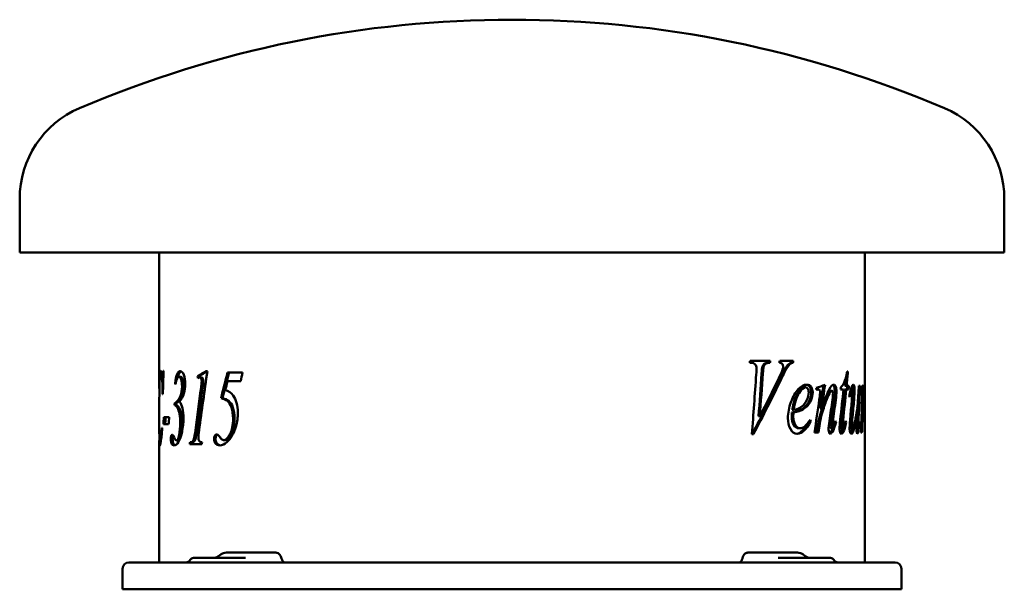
# Model space of a CAD drawing. Header units: millimetres. Extents: x 145 to 695, y 138 to 456.
import ezdxf

# ---------------------------------------------------------------- set-up
doc = ezdxf.new("R2010")
doc.units = ezdxf.units.MM
doc.header["$LTSCALE"] = 2
doc.layers.add('Widoczne (ISO)', color=7, linetype='Continuous', lineweight=50)

msp = doc.modelspace()

# ---------------------------------------------------------------- linework, layer by layer
at = {"layer": 'Widoczne (ISO)'}
for p, q in [((145, 326.1), (145, 356.1)), ((695, 326.1), (695, 356.1)), ((695, 326.1), (145, 326.1)), ((223, 252.19), (223, 326.1)), ((617, 152.9), (617, 326.1)), ((552.83, 264.42), (553.62, 264.42)), ((564.27, 265.5), (553.04, 265.5)), ((563.31, 264.42), (564.05, 264.42)), ((577.14, 265.5), (569.62, 265.5)), ((576.17, 264.42), (576.96, 264.42)), ((225.39, 259.89), (225.22, 259.89)), ((249.84, 259.79), (249.13, 259.79)), ((269.41, 258.98), (261.14, 258.98)), ((559.83, 262.16), (560.54, 262.16)), ((574.78, 263.86), (575.57, 263.86)), ((607.65, 259.55), (607.25, 259.55)), ((224.8, 257.9), (223.81, 257.9)), ((225.32, 257.9), (224.8, 257.9)), ((234.89, 256.62), (233.94, 256.62)), ((245.29, 257.02), (244.39, 257.02)), ((246.56, 256.3), (245.67, 256.3)), ((261.1, 254.11), (268.52, 254.11)), ((225.05, 250.15), (224.78, 250.15)), ((232.15, 252.87), (231.77, 252.87)), ((247.5, 252.93), (246.62, 252.93)), ((583.23, 250.73), (584.06, 250.73)), ((590.37, 249.58), (591.24, 249.58)), ((597.81, 248.73), (598.72, 248.73)), ((603.57, 249.61), (605.16, 249.61)), ((605.78, 249.61), (606.73, 249.61)), ((605.96, 251.51), (606.91, 251.51)), ((606.73, 249.61), (608.02, 249.61)), ((608.16, 251.51), (606.91, 251.51)), ((609.06, 248.96), (609.92, 248.96)), ((614.51, 251.51), (613.76, 251.51)), ((615.16, 249.75), (615.45, 249.75)), ((616.47, 247.69), (616.67, 247.69)), ((223, 226.23), (223, 243.09)), ((224.8, 246.92), (224.95, 246.92)), ((235.72, 245.94), (234.78, 245.94)), ((258.3, 244.63), (257.47, 244.63)), ((616.31, 245.14), (616.45, 245.14)), ((616.72, 246.25), (616.88, 246.25)), ((231.43, 240.84), (231.43, 241.69)), ((232.38, 241.69), (231.43, 241.69)), ((232.38, 240.84), (231.43, 240.84)), ((232.38, 240.84), (232.38, 241.69)), ((576.4, 236.64), (577.2, 236.64)), ((576.52, 238.08), (577.32, 238.08)), ((592.2, 238.9), (593.08, 238.9)), ((612.84, 239.12), (613.1, 239.12)), ((615.36, 237.85), (615.85, 237.85)), ((228.48, 234.04), (225.48, 234.04)), ((557.74, 234.61), (558.44, 234.61)), ((586.02, 231.74), (586.86, 231.74)), ((600.55, 231.38), (601.06, 231.38)), ((604.01, 232.26), (604.95, 232.26)), ((606.21, 231.31), (606.69, 231.31)), ((613.97, 231.02), (614.19, 231.02)), ((615.18, 233.24), (615.76, 233.24)), ((224.63, 228.09), (224.46, 228.09)), ((225.29, 230.12), (228.2, 230.12)), ((580.12, 227.88), (580.94, 227.88)), ((591.04, 230.37), (591.91, 230.37)), ((598.26, 227.82), (599.17, 227.82)), ((603.92, 227.42), (604.86, 227.42)), ((604.14, 225.86), (605.08, 225.86)), ((609.29, 228.11), (610.26, 228.11)), ((612.48, 227.69), (613.47, 227.69)), ((612.52, 225.82), (613.44, 225.82)), ((615.02, 229.22), (615.59, 229.22)), ((223, 152.9), (223, 220.1)), ((223.86, 220.64), (223.28, 220.64)), ((233.65, 221.04), (232.7, 221.04)), ((241.11, 220.06), (240.2, 220.06)), ((242.44, 220.45), (241.53, 220.45)), ((259.69, 221.26), (258.87, 221.26)), ((554.03, 224.58), (554.82, 224.58)), ((588.98, 225.5), (591.21, 225.5)), ((614.87, 225.5), (615.48, 225.5)), ((240.02, 218.98), (246.73, 218.98)), ((242.03, 155.4), (264.17, 155.4)), ((275.25, 158.4), (260.46, 158.4)), ((271.05, 155.4), (264.17, 155.4)), ((279.38, 158.4), (275.25, 158.4)), ((279.38, 158.4), (288.01, 158.4)), ((551.76, 158.4), (564.02, 158.4)), ((579.44, 158.4), (564.02, 158.4)), ((575.83, 155.4), (568.72, 155.4)), ((575.83, 155.4), (597.97, 155.4)), ((202.5, 149.4), (202.5, 137.9)), ((206, 152.9), (210.5, 152.9)), ((629.5, 152.9), (210.5, 152.9)), ((629.5, 152.9), (634, 152.9)), ((637.5, 149.4), (637.5, 137.9)), ((202.5, 137.9), (210.5, 137.9)), ((629.5, 137.9), (210.5, 137.9)), ((629.5, 137.9), (637.5, 137.9))]:
    msp.add_line(p, q, dxfattribs=at)
for centre, radius, start, end in [((420, -159.18), 615.28, 66.87974, 113.12026), ((200, 356.1), 55, 113.1203, 180), ((640, 356.1), 55, 0, 66.8797), ((237.7, 155.9), 3, 270, 330), ((242.03, 153.4), 2, 90, 150), ((597.97, 153.4), 2, 30, 90), ((602.3, 155.9), 3, 210, 270), ((206, 149.4), 3.5, 90, 180), ((634, 149.4), 3.5, 0, 90)]:
    msp.add_arc(centre, radius, start, end, dxfattribs=at)
for centre, major_axis, ratio, start_param, end_param in [((259.04, 153.95), (-1.88, 3.32), 0.429319, 0.059333, 0.065995), ((420, 208.88), (144.2, 734.74), 0.182676, 4.675043, 4.675355), ((580.57, 153.89), (1.77, 3.65), 0.480873, 6.218253, 6.223848), ((580.72, 153.78), (2.04, 3.48), 0.42849, 6.224282, 6.224509)]:
    msp.add_ellipse(centre, major_axis=major_axis, ratio=ratio, start_param=start_param, end_param=end_param, dxfattribs=at)
for points in [[(552.83, 264.42), (552.9, 264.78), (552.97, 265.14), (553.04, 265.5)], [(563.54, 265.5), (563.46, 265.14), (563.39, 264.78), (563.31, 264.42)], [(564.27, 265.5), (564.19, 265.14), (564.12, 264.78), (564.05, 264.42)], [(569.39, 264.42), (569.47, 264.78), (569.54, 265.14), (569.62, 265.5)], [(576.17, 264.42), (575.59, 264.33), (575.13, 264.15), (574.78, 263.86)], [(576.96, 264.42), (576.38, 264.33), (575.92, 264.15), (575.57, 263.86)], [(576.34, 265.5), (576.28, 265.14), (576.23, 264.78), (576.17, 264.42)], [(577.14, 265.5), (577.08, 265.14), (577.02, 264.78), (576.96, 264.42)], [(223.8, 259.89), (223.97, 259.89), (224.2, 259.42), (224.5, 258.49)], [(224.18, 257.9), (224.22, 258.33), (224.27, 258.69), (224.33, 258.98)], [(225.39, 259.89), (225.23, 255.57), (225.09, 251.24), (224.95, 246.92)], [(244.39, 257.02), (245.9, 257.94), (247.48, 258.87), (249.13, 259.79)], [(249.84, 259.79), (248.24, 248.77), (246.71, 237.75), (245.25, 226.72)], [(245.29, 257.02), (246.73, 257.91), (248.24, 258.8), (249.82, 259.69)], [(257.47, 244.63), (258.67, 249.41), (259.89, 254.19), (261.14, 258.98)], [(258.3, 244.63), (259.49, 249.41), (260.7, 254.19), (261.95, 258.98)], [(269.41, 258.98), (269.11, 257.35), (268.82, 255.73), (268.52, 254.11)], [(556.43, 257.88), (556.54, 259.58), (556.59, 260.73), (556.59, 261.31)], [(559.83, 262.16), (559.69, 261.73), (559.56, 260.5), (559.42, 258.47)], [(560.54, 262.16), (560.41, 261.73), (560.27, 260.5), (560.13, 258.47)], [(569.11, 255.92), (570.22, 258.23), (570.9, 259.83), (571.18, 260.73)], [(571.18, 260.73), (571.36, 261.34), (571.46, 261.87), (571.46, 262.33)], [(607.65, 259.55), (607.41, 256.87), (607.16, 254.19), (606.91, 251.51)], [(223.19, 255.02), (223.04, 252.56), (223.01, 249.09), (223, 244.6)], [(223.81, 257.9), (223.49, 257.9), (223.3, 256.94), (223.19, 255.02)], [(224.5, 258.49), (224.63, 258.09), (224.73, 257.9), (224.8, 257.9)], [(233.94, 256.62), (233.22, 256.62), (232.61, 255.26), (232.09, 252.54)], [(244.57, 255.94), (244.51, 256.3), (244.45, 256.66), (244.39, 257.02)], [(245.67, 256.3), (245.44, 256.3), (245.07, 256.18), (244.57, 255.94)], [(245.41, 256.26), (245.37, 256.51), (245.33, 256.76), (245.29, 257.02)], [(246.62, 252.93), (246.64, 253.32), (246.65, 253.7), (246.65, 254.08)], [(247.5, 252.93), (247.52, 253.32), (247.53, 253.7), (247.53, 254.08)], [(261.1, 254.11), (260.67, 252.47), (260.24, 250.84), (259.82, 249.21)], [(554.03, 224.58), (554.84, 235.68), (555.64, 246.78), (556.43, 257.88)], [(569.56, 255.2), (564.73, 245), (559.58, 234.79), (554.13, 224.58)], [(570.32, 255.2), (565.47, 245), (560.29, 234.79), (554.82, 224.58)], [(559.42, 258.47), (558.86, 250.52), (558.3, 242.57), (557.74, 234.61)], [(560.13, 258.47), (559.57, 250.52), (559.01, 242.57), (558.44, 234.61)], [(558.44, 234.61), (562.15, 241.72), (565.71, 248.82), (569.11, 255.92)], [(606.35, 255.68), (606.22, 254.29), (606.09, 252.9), (605.96, 251.51)], [(224.8, 246.92), (224.79, 248), (224.79, 249.08), (224.78, 250.15)], [(232.09, 252.54), (231.98, 252.65), (231.88, 252.76), (231.77, 252.87)], [(234.78, 245.94), (235.36, 247.42), (235.67, 249.19), (235.67, 251.26)], [(235.72, 245.94), (236.3, 247.42), (236.6, 249.19), (236.6, 251.26)], [(243.18, 226.72), (244.19, 234.64), (245.22, 242.56), (246.3, 250.48)], [(244.08, 226.72), (245.08, 234.64), (246.11, 242.56), (247.18, 250.48)], [(246.3, 250.48), (246.49, 251.92), (246.6, 252.74), (246.62, 252.93)], [(247.18, 250.48), (247.37, 251.92), (247.48, 252.74), (247.5, 252.93)], [(259.82, 249.21), (261.68, 248.7), (263.19, 247.71), (264.27, 246.23)], [(587.11, 247.92), (587.11, 246.28), (586.77, 244.72), (586.07, 243.24)], [(587.96, 247.92), (587.96, 246.28), (587.62, 244.72), (586.91, 243.24)], [(589.96, 250.37), (591.68, 250.98), (593.31, 251.59), (594.87, 252.2)], [(590.1, 249.29), (590.05, 249.65), (590.01, 250.01), (589.96, 250.37)], [(590.37, 249.58), (590.3, 249.58), (590.2, 249.57), (590.07, 249.53)], [(590.64, 249.45), (590.46, 249.4), (590.28, 249.34), (590.1, 249.29)], [(591.24, 249.58), (591.13, 249.58), (590.93, 249.54), (590.64, 249.45)], [(591.66, 243.99), (591.97, 246.19), (592.12, 247.52), (592.12, 247.98)], [(593.94, 251.83), (593.37, 247.52), (592.79, 243.21), (592.2, 238.9)], [(594.87, 252.2), (594.29, 247.76), (593.69, 243.33), (593.08, 238.9)], [(596.9, 248.01), (596.32, 247.26), (595.7, 246.06), (595.04, 244.43)], [(597.81, 248.73), (597.57, 248.73), (597.26, 248.49), (596.9, 248.01)], [(598.72, 248.73), (598.47, 248.73), (598.17, 248.49), (597.8, 248.01)], [(600.3, 248.34), (600.3, 247.16), (600.17, 245.61), (599.92, 243.67)], [(601.22, 248.34), (601.22, 247.16), (601.09, 245.61), (600.84, 243.67)], [(603.33, 232.56), (603.96, 238.24), (604.57, 243.93), (605.16, 249.61)], [(603.57, 249.61), (603.61, 250.01), (603.64, 250.4), (603.68, 250.79)], [(605.78, 249.61), (605.21, 243.83), (604.62, 238.05), (604.01, 232.26)], [(606.73, 249.61), (606.16, 243.83), (605.56, 238.05), (604.95, 232.26)], [(607.21, 251.51), (607.16, 250.88), (607.11, 250.25), (607.06, 249.61)], [(608.16, 251.51), (608.11, 250.88), (608.07, 250.25), (608.02, 249.61)], [(608.32, 245.89), (608.79, 248.18), (609.27, 249.85), (609.75, 250.92)], [(609.75, 250.92), (610.12, 251.77), (610.44, 252.2), (610.73, 252.2)], [(609.88, 244.03), (610.08, 246.2), (610.17, 247.57), (610.17, 248.11)], [(610.42, 249.25), (610.42, 248.19), (610.31, 246.3), (610.09, 243.6)], [(611.39, 249.25), (611.39, 248.19), (611.28, 246.3), (611.06, 243.6)], [(614.51, 251.51), (614.23, 245.56), (613.92, 239.61), (613.59, 233.67)], [(613.63, 249.06), (613.67, 249.88), (613.71, 250.69), (613.76, 251.51)], [(615.12, 250.56), (615.58, 251.11), (615.96, 251.65), (616.25, 252.2)], [(615.17, 249.48), (615.15, 249.84), (615.13, 250.2), (615.12, 250.56)], [(615.45, 249.75), (615.4, 249.75), (615.31, 249.66), (615.17, 249.48)], [(615.22, 250.68), (615.21, 250.37), (615.2, 250.06), (615.19, 249.75)], [(615.63, 249.29), (615.59, 249.59), (615.53, 249.75), (615.45, 249.75)], [(615.57, 243.83), (615.65, 245.97), (615.68, 247.48), (615.68, 248.37)], [(615.68, 248.37), (615.68, 248.74), (615.67, 249.05), (615.63, 249.29)], [(616.25, 252.2), (616.13, 247.41), (616, 242.63), (615.85, 237.85)], [(615.85, 237.85), (616.23, 243.73), (616.48, 247.85), (616.64, 250.2)], [(616.67, 247.69), (616.65, 247.69), (616.63, 247.61), (616.61, 247.46)], [(616.64, 250.2), (616.74, 251.53), (616.8, 252.2), (616.84, 252.2)], [(616.7, 247.46), (616.69, 247.61), (616.68, 247.69), (616.67, 247.69)], [(616.91, 249.94), (616.91, 248.66), (616.91, 247.42), (616.88, 246.25)], [(223, 244.6), (223, 244.1), (223, 243.6), (223, 243.09)], [(231.43, 241.69), (232.81, 242.41), (233.99, 243.82), (234.78, 245.94)], [(232.38, 241.69), (233.76, 242.41), (234.93, 243.82), (235.72, 245.94)], [(264.27, 246.23), (265.95, 243.92), (266.82, 240.71), (266.82, 236.59)], [(586.07, 243.24), (585.15, 241.3), (583.78, 239.73), (581.88, 238.54)], [(586.91, 243.24), (585.99, 241.3), (584.61, 239.73), (582.71, 238.54)], [(588.98, 225.5), (589.89, 231.66), (590.79, 237.83), (591.66, 243.99)], [(597.33, 232.1), (597.9, 236.05), (598.46, 240.01), (599.01, 243.96)], [(599.92, 243.67), (599.39, 239.56), (598.84, 235.45), (598.27, 231.35)], [(599.01, 243.96), (599.22, 245.44), (599.32, 246.59), (599.32, 247.39)], [(600.84, 243.67), (600.3, 239.56), (599.75, 235.45), (599.18, 231.35)], [(608.58, 245.24), (608.49, 245.45), (608.41, 245.67), (608.32, 245.89)], [(609.04, 234.91), (609.33, 237.95), (609.61, 240.99), (609.88, 244.03)], [(610.09, 243.6), (609.83, 240.46), (609.56, 237.33), (609.28, 234.19)], [(611.06, 243.6), (610.79, 240.46), (610.52, 237.33), (610.24, 234.19)], [(614.87, 225.5), (615.13, 231.61), (615.36, 237.72), (615.57, 243.83)], [(616.45, 245.14), (616.33, 243.22), (616.18, 240.73), (615.98, 237.65)], [(616.61, 247.46), (616.58, 247.17), (616.53, 246.4), (616.45, 245.14)], [(616.71, 246.71), (616.71, 247.08), (616.71, 247.33), (616.7, 247.46)], [(616.88, 246.25), (616.87, 245.36), (616.84, 244.91), (616.8, 244.91)], [(576.4, 236.64), (576.34, 235.66), (576.3, 234.84), (576.3, 234.19)], [(581.88, 238.54), (580.62, 237.73), (578.83, 237.1), (576.4, 236.64)], [(577.2, 236.64), (577.13, 235.66), (577.1, 234.84), (577.1, 234.19)], [(582.71, 238.54), (581.44, 237.73), (579.64, 237.1), (577.2, 236.64)], [(577.32, 238.08), (579.11, 238.41), (580.52, 238.97), (581.6, 239.78)], [(593.84, 241.07), (593.33, 239.55), (592.81, 237.81), (592.25, 235.86)], [(612.53, 229.78), (612.6, 231.13), (612.8, 234.24), (613.1, 239.12)], [(612.95, 240.09), (612.94, 239.77), (612.92, 239.45), (612.9, 239.12)], [(615.98, 237.65), (615.9, 236.35), (615.82, 234.88), (615.76, 233.24)], [(225.29, 230.12), (225.35, 231.43), (225.42, 232.74), (225.48, 234.04)], [(226.28, 230.12), (226.34, 231.43), (226.4, 232.74), (226.47, 234.04)], [(228.48, 234.04), (228.39, 232.74), (228.29, 231.43), (228.2, 230.12)], [(586.02, 231.74), (583.68, 227.36), (581.32, 225.06), (578.98, 224.83)], [(586.86, 231.74), (584.38, 227.12), (581.88, 224.81), (579.4, 224.81)], [(585.99, 231.81), (586, 231.79), (586.01, 231.76), (586.02, 231.74)], [(586.55, 232.59), (586.65, 232.31), (586.76, 232.02), (586.86, 231.74)], [(592.25, 235.86), (591.77, 234.18), (591.37, 232.35), (591.04, 230.37)], [(593.13, 235.86), (592.65, 234.18), (592.24, 232.35), (591.91, 230.37)], [(596.83, 227.23), (596.83, 228.19), (597, 229.81), (597.33, 232.1)], [(598.27, 231.35), (598.08, 229.93), (597.99, 229.07), (597.99, 228.76)], [(599.18, 231.35), (598.99, 229.93), (598.9, 229.07), (598.9, 228.76)], [(601.06, 231.38), (600.38, 228.81), (599.71, 226.99), (599.06, 225.92)], [(599.48, 228.18), (599.86, 228.98), (600.27, 230.24), (600.7, 231.93)], [(600.7, 231.93), (600.82, 231.75), (600.94, 231.56), (601.06, 231.38)], [(602.96, 227.69), (602.96, 228.75), (603.09, 230.38), (603.33, 232.56)], [(604.01, 232.26), (603.79, 230.28), (603.67, 228.99), (603.67, 228.41)], [(604.95, 232.26), (604.72, 230.28), (604.61, 228.99), (604.61, 228.41)], [(606.69, 231.31), (606.15, 228.7), (605.61, 226.88), (605.08, 225.86)], [(605.45, 228.41), (605.59, 228.8), (605.91, 230.01), (606.38, 232.03)], [(606.38, 232.03), (606.48, 231.79), (606.59, 231.55), (606.69, 231.31)], [(608.59, 228.11), (608.59, 229.59), (608.75, 231.86), (609.04, 234.91)], [(609.28, 234.19), (609.05, 231.64), (608.93, 230.03), (608.93, 229.35)], [(610.24, 234.19), (610.01, 231.64), (609.89, 230.03), (609.89, 229.35)], [(613.59, 233.67), (613.44, 231.01), (613.36, 229.33), (613.36, 228.63)], [(614.19, 231.02), (613.96, 228.62), (613.71, 226.89), (613.44, 225.82)], [(614.04, 231.71), (614.09, 231.48), (614.14, 231.25), (614.19, 231.02)], [(615.76, 233.24), (615.66, 231.02), (615.61, 229.68), (615.59, 229.22)], [(242.31, 221.85), (242.59, 222.77), (242.88, 224.39), (243.18, 226.72)], [(243.21, 221.85), (243.49, 222.77), (243.78, 224.39), (244.08, 226.72)], [(245.25, 226.72), (244.99, 224.78), (244.87, 223.38), (244.87, 222.51)], [(591.04, 230.37), (590.81, 228.74), (590.57, 227.12), (590.34, 225.5)], [(591.91, 230.37), (591.68, 228.74), (591.44, 227.12), (591.21, 225.5)], [(598.15, 225.92), (597.89, 225.48), (597.63, 225.18), (597.4, 225)], [(599.06, 225.92), (598.61, 225.18), (598.19, 224.81), (597.83, 224.81)], [(599.03, 227.82), (598.73, 227.03), (598.44, 226.4), (598.15, 225.92)], [(599.17, 227.82), (599.25, 227.82), (599.36, 227.94), (599.48, 228.18)], [(604.14, 225.86), (603.95, 225.48), (603.76, 225.2), (603.56, 225.03)], [(605.08, 225.86), (604.73, 225.16), (604.37, 224.81), (603.98, 224.81)], [(604.77, 227.42), (604.56, 226.78), (604.35, 226.26), (604.14, 225.86)], [(604.86, 227.42), (605.01, 227.42), (605.21, 227.75), (605.45, 228.41)], [(612.45, 227.13), (612.45, 227.81), (612.48, 228.69), (612.53, 229.78)], [(612.45, 227.71), (612.46, 227.7), (612.47, 227.69), (612.48, 227.69)], [(612.81, 227.69), (612.71, 227.01), (612.61, 226.44), (612.5, 225.99)], [(613.44, 225.82), (613.26, 225.15), (613.08, 224.81), (612.9, 224.81)], [(615.59, 229.22), (615.56, 227.98), (615.52, 226.74), (615.48, 225.5)], [(229.79, 219.6), (229.57, 220.19), (229.46, 220.87), (229.46, 221.66)], [(230.14, 224.17), (230.28, 224.17), (230.42, 224.1), (230.56, 223.94)], [(230.76, 219.6), (230.54, 220.19), (230.43, 220.87), (230.43, 221.66)], [(240.02, 218.98), (240.08, 219.34), (240.14, 219.7), (240.2, 220.06)], [(240.2, 220.06), (240.86, 220.1), (241.31, 220.23), (241.53, 220.45)], [(240.94, 218.98), (240.99, 219.34), (241.05, 219.7), (241.11, 220.06)], [(241.11, 220.06), (241.77, 220.1), (242.21, 220.23), (242.44, 220.45)], [(241.53, 220.45), (241.87, 220.8), (242.13, 221.26), (242.31, 221.85)], [(242.44, 220.45), (242.77, 220.8), (243.04, 221.26), (243.21, 221.85)], [(246.87, 220.06), (246.83, 219.7), (246.78, 219.34), (246.73, 218.98)], [(254.21, 219.6), (253.78, 220.19), (253.57, 220.93), (253.57, 221.82)], [(255.05, 219.6), (254.63, 220.19), (254.42, 220.93), (254.42, 221.82)], [(255, 224.4), (255.58, 224.4), (256.22, 223.88), (256.94, 222.83)], [(260.77, 220.06), (259.43, 218.88), (258.11, 218.29), (256.81, 218.29)], [(256.94, 222.83), (257.38, 222.18), (257.75, 221.74), (258.03, 221.53)], [(258.03, 221.53), (258.27, 221.35), (258.55, 221.26), (258.87, 221.26)], [(231.33, 218.29), (230.62, 218.29), (230.13, 218.73), (229.79, 219.6)], [(231.8, 218.37), (231.35, 218.53), (231.01, 218.94), (230.76, 219.6)], [(256.81, 218.29), (255.69, 218.29), (254.83, 218.73), (254.21, 219.6)], [(257.23, 218.31), (256.31, 218.41), (255.59, 218.84), (255.05, 219.6)], [(256.09, 156.47), (256.41, 156.7), (256.71, 156.93), (257.01, 157.16)], [(257.02, 157.17), (257.04, 157.18), (257.05, 157.19), (257.07, 157.2)], [(582.45, 157.48), (582.59, 157.39), (582.72, 157.3), (582.84, 157.2)], [(582.85, 157.19), (583.17, 156.95), (583.49, 156.71), (583.82, 156.47)]]:
    msp.add_open_spline(points, degree=3, dxfattribs=at)
for points, knots in [([(556.59, 261.31), (556.59, 262.21), (556.36, 262.95), (555.89, 263.54), (555.41, 264.12), (554.66, 264.42), (553.62, 264.42)], [0, 0, 0, 0, 1, 1, 1, 2, 2, 2, 2]), ([(563.31, 264.42), (562.15, 264.4), (561.33, 264.22), (560.9, 263.88), (560.46, 263.54), (560.1, 262.97), (559.83, 262.16)], [0, 0, 0, 0, 1, 1, 1, 2, 2, 2, 2]), ([(564.05, 264.42), (562.87, 264.4), (562.05, 264.22), (561.62, 263.88), (561.18, 263.54), (560.82, 262.97), (560.54, 262.16)], [0, 0, 0, 0, 1, 1, 1, 2, 2, 2, 2]), ([(571.46, 262.33), (571.46, 262.85), (571.31, 263.31), (571.03, 263.7), (570.74, 264.09), (570.2, 264.33), (569.39, 264.42)], [0, 0, 0, 0, 1, 1, 1, 2, 2, 2, 2]), ([(223.02, 248.82), (222.99, 251.92), (222.98, 254.42), (223.07, 256.35), (223.19, 258.71), (223.43, 259.89), (223.8, 259.89)], [1.186277, 1.186277, 1.186277, 1.186277, 2, 2, 2, 3, 3, 3, 3]), ([(224.8, 257.9), (224.86, 257.9), (224.92, 258), (224.97, 258.19), (225.02, 258.39), (225.1, 258.96), (225.22, 259.89)], [0, 0, 0, 0, 1, 1, 1, 2, 2, 2, 2]), ([(231.77, 252.87), (232.07, 255.15), (232.47, 256.88), (232.97, 258.05), (233.47, 259.21), (234.04, 259.79), (234.69, 259.79)], [0, 0, 0, 0, 1, 1, 1, 2, 2, 2, 2]), ([(233.35, 256.29), (233.52, 256.97), (233.71, 257.56), (233.92, 258.05), (234.3, 258.94), (234.72, 259.49), (235.19, 259.7)], [0.581683, 0.581683, 0.581683, 0.581683, 1, 1, 1, 1.764641, 1.764641, 1.764641, 1.764641]), ([(234.69, 259.79), (235.49, 259.79), (236.16, 259.1), (236.69, 257.72), (237.22, 256.34), (237.49, 254.59), (237.49, 252.47)], [0, 0, 0, 0, 1, 1, 1, 2, 2, 2, 2]), ([(574.78, 263.86), (574.12, 263.34), (573.45, 262.56), (572.79, 261.53), (572.12, 260.49), (571.06, 258.38), (569.56, 255.2)], [0, 0, 0, 0, 1, 1, 1, 2, 2, 2, 2]), ([(575.57, 263.86), (574.9, 263.34), (574.23, 262.56), (573.56, 261.53), (572.9, 260.49), (571.83, 258.38), (570.32, 255.2)], [0, 0, 0, 0, 1, 1, 1, 2, 2, 2, 2]), ([(603.68, 250.79), (604.47, 251.38), (605.1, 252.26), (605.6, 253.44), (606.11, 254.61), (606.66, 256.65), (607.25, 259.55)], [0, 0, 0, 0, 1, 1, 1, 2, 2, 2, 2]), ([(224.78, 250.15), (224.77, 251.35), (224.74, 252.41), (224.69, 253.32), (224.65, 254.24), (224.58, 255.04), (224.49, 255.73), (224.4, 256.41), (224.29, 256.95), (224.17, 257.33), (224.06, 257.71), (223.93, 257.9), (223.81, 257.9)], [0, 0, 0, 0, 1, 1, 1, 2, 2, 2, 3, 3, 3, 4, 4, 4, 4]), ([(225.28, 256.9), (225.25, 257.06), (225.21, 257.2), (225.17, 257.33), (225.05, 257.71), (224.93, 257.9), (224.81, 257.9)], [2.66702, 2.66702, 2.66702, 2.66702, 3, 3, 3, 4, 4, 4, 4]), ([(235.67, 251.26), (235.67, 252.81), (235.49, 254.09), (235.15, 255.1), (234.8, 256.12), (234.4, 256.62), (233.94, 256.62)], [0, 0, 0, 0, 1, 1, 1, 2, 2, 2, 2]), ([(236.6, 251.26), (236.6, 252.81), (236.43, 254.09), (236.09, 255.1), (235.74, 256.12), (235.34, 256.62), (234.89, 256.62)], [0, 0, 0, 0, 1, 1, 1, 2, 2, 2, 2]), ([(246.65, 254.08), (246.65, 254.77), (246.57, 255.32), (246.39, 255.71), (246.22, 256.1), (245.98, 256.3), (245.67, 256.3)], [0, 0, 0, 0, 1, 1, 1, 2, 2, 2, 2]), ([(247.53, 254.08), (247.53, 254.77), (247.45, 255.32), (247.27, 255.71), (247.1, 256.1), (246.86, 256.3), (246.56, 256.3)], [0, 0, 0, 0, 1, 1, 1, 2, 2, 2, 2]), ([(237.49, 252.47), (237.49, 250.67), (237.23, 248.92), (236.74, 247.25), (236.24, 245.57), (235.4, 244.08), (234.3, 242.77)], [0, 0, 0, 0, 1, 1, 1, 2, 2, 2, 2]), ([(574.14, 233.5), (574.14, 236.44), (574.7, 239.45), (575.81, 242.51), (576.92, 245.57), (578.29, 247.95), (579.89, 249.65), (581.48, 251.35), (583.08, 252.2), (584.67, 252.2)], [0, 0, 0, 0, 1, 1, 1, 2, 2, 2, 3, 3, 3, 3]), ([(583.23, 250.73), (582.09, 250.73), (580.85, 249.66), (579.52, 247.52), (578.18, 245.39), (577.17, 242.24), (576.52, 238.08)], [0, 0, 0, 0, 1, 1, 1, 2, 2, 2, 2]), ([(584.06, 250.73), (582.91, 250.73), (581.68, 249.66), (580.33, 247.52), (578.99, 245.39), (577.97, 242.24), (577.32, 238.08)], [0, 0, 0, 0, 1, 1, 1, 2, 2, 2, 2]), ([(581.6, 239.78), (583.02, 240.87), (584.05, 242.16), (584.73, 243.67), (585.41, 245.17), (585.74, 246.6), (585.74, 247.95)], [0, 0, 0, 0, 1, 1, 1, 2, 2, 2, 2]), ([(585.74, 247.95), (585.74, 248.78), (585.6, 249.45), (585.31, 249.96), (585.02, 250.47), (584.6, 250.73), (584.06, 250.73)], [0, 0, 0, 0, 1, 1, 1, 2, 2, 2, 2]), ([(584.25, 252.18), (585.18, 252.08), (585.86, 251.66), (586.33, 250.92), (586.85, 250.07), (587.11, 249.07), (587.11, 247.92)], [0.125128, 0.125128, 0.125128, 0.125128, 1, 1, 1, 2, 2, 2, 2]), ([(584.67, 252.2), (585.82, 252.2), (586.64, 251.77), (587.17, 250.92), (587.7, 250.07), (587.96, 249.07), (587.96, 247.92)], [0, 0, 0, 0, 1, 1, 1, 2, 2, 2, 2]), ([(592.12, 247.98), (592.12, 248.39), (592.04, 248.76), (591.86, 249.09), (591.69, 249.42), (591.49, 249.58), (591.24, 249.58)], [0, 0, 0, 0, 1, 1, 1, 2, 2, 2, 2]), ([(593.08, 238.9), (594.95, 244.32), (596.29, 247.89), (597.21, 249.61), (598.12, 251.34), (598.97, 252.2), (599.76, 252.2)], [0, 0, 0, 0, 1, 1, 1, 2, 2, 2, 2]), ([(597.8, 248.01), (597.13, 247.14), (596.4, 245.69), (595.64, 243.65), (594.87, 241.61), (594.03, 239.02), (593.13, 235.86)], [0, 0, 0, 0, 1, 1, 1, 2, 2, 2, 2]), ([(599.32, 247.39), (599.32, 247.78), (599.26, 248.11), (599.14, 248.36), (599.02, 248.61), (598.88, 248.73), (598.72, 248.73)], [0, 0, 0, 0, 1, 1, 1, 2, 2, 2, 2]), ([(599.25, 252.08), (599.5, 251.92), (599.71, 251.6), (599.89, 251.12), (600.16, 250.4), (600.3, 249.47), (600.3, 248.34)], [0.330681, 0.330681, 0.330681, 0.330681, 1, 1, 1, 2, 2, 2, 2]), ([(599.76, 252.2), (600.19, 252.2), (600.54, 251.84), (600.81, 251.12), (601.08, 250.4), (601.22, 249.47), (601.22, 248.34)], [0, 0, 0, 0, 1, 1, 1, 2, 2, 2, 2]), ([(609.92, 248.96), (609.79, 248.96), (609.66, 248.81), (609.52, 248.52), (609.39, 248.23), (609.09, 247.13), (608.58, 245.24)], [0, 0, 0, 0, 1, 1, 1, 2, 2, 2, 2]), ([(610.17, 248.11), (610.17, 248.33), (610.15, 248.53), (610.1, 248.7), (610.05, 248.87), (609.99, 248.96), (609.92, 248.96)], [0, 0, 0, 0, 1, 1, 1, 2, 2, 2, 2]), ([(610.15, 251.7), (610.18, 251.6), (610.21, 251.49), (610.24, 251.36), (610.36, 250.81), (610.42, 250.1), (610.42, 249.25)], [0.77137, 0.77137, 0.77137, 0.77137, 1, 1, 1, 2, 2, 2, 2]), ([(610.26, 228.11), (610.43, 228.11), (610.66, 228.43), (610.93, 229.08), (611.2, 229.72), (611.55, 231.16), (611.95, 233.41), (612.36, 235.65), (612.67, 237.75), (612.91, 239.71), (613.15, 241.67), (613.39, 244.79), (613.63, 249.06)], [0, 0, 0, 0, 1, 1, 1, 2, 2, 2, 3, 3, 3, 4, 4, 4, 4]), ([(610.73, 252.2), (610.93, 252.2), (611.09, 251.92), (611.21, 251.36), (611.33, 250.81), (611.39, 250.1), (611.39, 249.25)], [0, 0, 0, 0, 1, 1, 1, 2, 2, 2, 2]), ([(616.84, 252.2), (616.87, 252.2), (616.88, 252.01), (616.9, 251.62), (616.91, 251.24), (616.91, 250.68), (616.91, 249.94)], [0, 0, 0, 0, 1, 1, 1, 2, 2, 2, 2]), ([(234.3, 242.77), (234.98, 241.92), (235.53, 240.7), (235.9, 239.12), (236.27, 237.54), (236.46, 235.64), (236.46, 233.42)], [0, 0, 0, 0, 1, 1, 1, 2, 2, 2, 2]), ([(264.19, 233.23), (264.19, 235.67), (263.88, 237.75), (263.28, 239.48), (262.68, 241.22), (261.92, 242.44), (261.02, 243.14), (260.11, 243.85), (258.92, 244.35), (257.47, 244.63)], [0, 0, 0, 0, 1, 1, 1, 2, 2, 2, 3, 3, 3, 3]), ([(264.98, 233.23), (264.98, 235.67), (264.68, 237.75), (264.08, 239.48), (263.48, 241.22), (262.73, 242.44), (261.82, 243.14), (260.92, 243.85), (259.73, 244.35), (258.3, 244.63)], [0, 0, 0, 0, 1, 1, 1, 2, 2, 2, 3, 3, 3, 3]), ([(616.8, 244.91), (616.78, 244.91), (616.76, 245.06), (616.75, 245.35), (616.73, 245.64), (616.72, 246.1), (616.71, 246.71)], [0, 0, 0, 0, 1, 1, 1, 2, 2, 2, 2]), ([(234.68, 230.68), (234.68, 232.55), (234.55, 234.23), (234.29, 235.71), (234.03, 237.19), (233.62, 238.39), (233.09, 239.3), (232.56, 240.22), (232, 240.73), (231.43, 240.84)], [0, 0, 0, 0, 1, 1, 1, 2, 2, 2, 3, 3, 3, 3]), ([(235.62, 230.68), (235.62, 232.55), (235.49, 234.23), (235.23, 235.71), (234.97, 237.19), (234.56, 238.39), (234.04, 239.3), (233.51, 240.22), (232.95, 240.73), (232.38, 240.84)], [0, 0, 0, 0, 1, 1, 1, 2, 2, 2, 3, 3, 3, 3]), ([(266.82, 236.59), (266.82, 233.85), (266.5, 231.37), (265.87, 229.16), (265.24, 226.95), (264.48, 225.09), (263.59, 223.6), (262.7, 222.11), (261.76, 220.93), (260.77, 220.06)], [0, 0, 0, 0, 1, 1, 1, 2, 2, 2, 3, 3, 3, 3]), ([(613.1, 239.12), (612.41, 233.66), (611.75, 229.9), (611.19, 227.87), (610.62, 225.83), (610.06, 224.81), (609.53, 224.81)], [0, 0, 0, 0, 1, 1, 1, 2, 2, 2, 2]), ([(236.46, 233.42), (236.46, 230.96), (236.2, 228.5), (235.7, 226.04), (235.2, 223.57), (234.53, 221.67), (233.72, 220.32), (232.92, 218.97), (232.12, 218.29), (231.33, 218.29)], [0, 0, 0, 0, 1, 1, 1, 2, 2, 2, 3, 3, 3, 3]), ([(258.87, 221.26), (260.15, 221.26), (261.36, 222.37), (262.49, 224.58), (263.61, 226.79), (264.19, 229.67), (264.19, 233.23)], [0, 0, 0, 0, 1, 1, 1, 2, 2, 2, 2]), ([(259.69, 221.26), (260.96, 221.26), (262.17, 222.37), (263.28, 224.58), (264.4, 226.79), (264.98, 229.67), (264.98, 233.23)], [0, 0, 0, 0, 1, 1, 1, 2, 2, 2, 2]), ([(579.4, 224.81), (577.71, 224.81), (576.39, 225.71), (575.49, 227.52), (574.59, 229.33), (574.14, 231.32), (574.14, 233.5)], [0, 0, 0, 0, 1, 1, 1, 2, 2, 2, 2]), ([(576.3, 234.19), (576.3, 232.45), (576.69, 230.96), (577.43, 229.73), (578.18, 228.5), (579.08, 227.88), (580.12, 227.88)], [0, 0, 0, 0, 1, 1, 1, 2, 2, 2, 2]), ([(577.1, 234.19), (577.1, 232.45), (577.49, 230.96), (578.24, 229.73), (578.99, 228.5), (579.9, 227.88), (580.94, 227.88)], [0, 0, 0, 0, 1, 1, 1, 2, 2, 2, 2]), ([(580.94, 227.88), (581.77, 227.88), (582.55, 228.17), (583.3, 228.75), (584.04, 229.33), (585.14, 230.61), (586.55, 232.59)], [0, 0, 0, 0, 1, 1, 1, 2, 2, 2, 2]), ([(613.47, 227.69), (613.52, 227.69), (613.57, 227.83), (613.62, 228.11), (613.68, 228.39), (613.82, 229.59), (614.04, 231.71)], [0, 0, 0, 0, 1, 1, 1, 2, 2, 2, 2]), ([(223, 226.23), (223, 225.46), (223, 224.75), (223.01, 224.11), (223.03, 221.8), (223.09, 220.64), (223.28, 220.64)], [0.72045, 0.72045, 0.72045, 0.72045, 1, 1, 1, 2, 2, 2, 2]), ([(224.63, 228.09), (224.36, 224.65), (224.08, 222.12), (223.84, 220.5), (223.59, 218.87), (223.35, 218.06), (223.19, 218.06)], [0, 0, 0, 0, 1, 1, 1, 2, 2, 2, 2]), ([(223.28, 220.64), (223.43, 220.64), (223.62, 221.25), (223.82, 222.47), (224.01, 223.69), (224.23, 225.57), (224.46, 228.09)], [0, 0, 0, 0, 1, 1, 1, 2, 2, 2, 2]), ([(232.7, 221.04), (233.25, 221.04), (233.72, 222.06), (234.1, 224.11), (234.48, 226.16), (234.68, 228.35), (234.68, 230.68)], [0, 0, 0, 0, 1, 1, 1, 2, 2, 2, 2]), ([(233.65, 221.04), (234.19, 221.04), (234.67, 222.06), (235.05, 224.11), (235.43, 226.16), (235.62, 228.35), (235.62, 230.68)], [0, 0, 0, 0, 1, 1, 1, 2, 2, 2, 2]), ([(597.83, 224.81), (597.53, 224.81), (597.29, 225.03), (597.11, 225.46), (596.92, 225.9), (596.83, 226.49), (596.83, 227.23)], [0, 0, 0, 0, 1, 1, 1, 2, 2, 2, 2]), ([(597.99, 228.76), (597.99, 228.5), (598.02, 228.28), (598.08, 228.09), (598.14, 227.91), (598.2, 227.82), (598.26, 227.82)], [0, 0, 0, 0, 1, 1, 1, 2, 2, 2, 2]), ([(598.9, 228.76), (598.9, 228.5), (598.93, 228.28), (598.99, 228.09), (599.05, 227.91), (599.11, 227.82), (599.17, 227.82)], [0, 0, 0, 0, 1, 1, 1, 2, 2, 2, 2]), ([(603.98, 224.81), (603.69, 224.81), (603.44, 225.08), (603.25, 225.61), (603.06, 226.14), (602.96, 226.84), (602.96, 227.69)], [0, 0, 0, 0, 1, 1, 1, 2, 2, 2, 2]), ([(603.67, 228.41), (603.67, 228.1), (603.7, 227.86), (603.74, 227.69), (603.79, 227.51), (603.85, 227.42), (603.92, 227.42)], [0, 0, 0, 0, 1, 1, 1, 2, 2, 2, 2]), ([(604.61, 228.41), (604.61, 228.1), (604.63, 227.86), (604.68, 227.69), (604.73, 227.51), (604.79, 227.42), (604.86, 227.42)], [0, 0, 0, 0, 1, 1, 1, 2, 2, 2, 2]), ([(609.53, 224.81), (609.27, 224.81), (609.05, 225.12), (608.87, 225.74), (608.69, 226.36), (608.59, 227.15), (608.59, 228.11)], [0, 0, 0, 0, 1, 1, 1, 2, 2, 2, 2]), ([(608.93, 229.35), (608.93, 228.96), (608.96, 228.66), (609.03, 228.44), (609.09, 228.22), (609.18, 228.11), (609.29, 228.11)], [0, 0, 0, 0, 1, 1, 1, 2, 2, 2, 2]), ([(610.28, 228.11), (610.26, 228.03), (610.24, 227.95), (610.22, 227.87), (609.84, 226.51), (609.47, 225.6), (609.11, 225.15)], [0.9608599, 0.9608599, 0.9608599, 0.9608599, 1, 1, 1, 1.6674234, 1.6674234, 1.6674234, 1.6674234]), ([(609.89, 229.35), (609.89, 228.96), (609.92, 228.66), (609.99, 228.44), (610.06, 228.22), (610.15, 228.11), (610.26, 228.11)], [0, 0, 0, 0, 1, 1, 1, 2, 2, 2, 2]), ([(612.9, 224.81), (612.77, 224.81), (612.66, 225.03), (612.58, 225.46), (612.49, 225.9), (612.45, 226.46), (612.45, 227.13)], [0, 0, 0, 0, 1, 1, 1, 2, 2, 2, 2]), ([(613.36, 228.63), (613.36, 228.31), (613.37, 228.07), (613.39, 227.92), (613.41, 227.76), (613.43, 227.69), (613.47, 227.69)], [0, 0, 0, 0, 1, 1, 1, 2, 2, 2, 2]), ([(223.19, 218.06), (223.05, 218.06), (223, 218.74), (223, 220.1), (223, 220.8), (223.01, 221.65), (223.03, 222.65)], [0, 0, 0, 0, 1, 1, 1, 1.514298, 1.514298, 1.514298, 1.514298]), ([(229.46, 221.66), (229.46, 222.35), (229.53, 222.95), (229.66, 223.44), (229.79, 223.93), (229.95, 224.17), (230.14, 224.17)], [0, 0, 0, 0, 1, 1, 1, 2, 2, 2, 2]), ([(230.43, 221.66), (230.43, 222.35), (230.49, 222.95), (230.62, 223.44), (230.65, 223.54), (230.68, 223.63), (230.71, 223.71)], [0, 0, 0, 0, 1, 1, 1, 1.20381, 1.20381, 1.20381, 1.20381]), ([(230.56, 223.94), (230.64, 223.84), (230.85, 223.44), (231.21, 222.75), (231.56, 222.07), (231.84, 221.61), (232.05, 221.38), (232.25, 221.15), (232.47, 221.04), (232.7, 221.04)], [0, 0, 0, 0, 1, 1, 1, 2, 2, 2, 3, 3, 3, 3]), ([(244.87, 222.51), (244.87, 221.79), (244.99, 221.23), (245.22, 220.84), (245.45, 220.45), (245.99, 220.19), (246.87, 220.06)], [0, 0, 0, 0, 1, 1, 1, 2, 2, 2, 2]), ([(253.57, 221.82), (253.57, 222.54), (253.71, 223.15), (253.99, 223.65), (254.26, 224.15), (254.6, 224.4), (255, 224.4)], [0, 0, 0, 0, 1, 1, 1, 2, 2, 2, 2]), ([(254.42, 221.82), (254.42, 222.54), (254.55, 223.15), (254.83, 223.65), (255.01, 223.97), (255.21, 224.19), (255.44, 224.31)], [0, 0, 0, 0, 1, 1, 1, 1.645446, 1.645446, 1.645446, 1.645446]), ([(253.24, 155.4), (253.45, 155.4), (253.67, 155.42), (254.31, 155.56), (254.76, 155.71), (255.5, 156.08), (255.81, 156.27), (256.07, 156.45)], [0, 0, 0, 0, 0.1162844, 0.1162844, 0.2984883, 0.2984883, 0.4215777, 0.4215777, 0.4215777, 0.4215777]), ([(257.08, 157.21), (257.6, 157.61), (258.18, 157.93), (259.33, 158.31), (259.9, 158.4), (260.46, 158.4)], [0, 0, 0, 0, 0.1996776, 0.1996776, 0.3704482, 0.3704482, 0.3704482, 0.3704482]), ([(291.26, 155.1), (291.19, 155.46), (291.07, 155.81), (290.78, 156.48), (290.6, 156.8), (290, 157.59), (289.6, 157.89), (288.8, 158.33), (288.34, 158.4), (288.01, 158.4)], [-0.3037853, -0.3037853, -0.3037853, -0.3037853, -0.2610819, -0.2610819, -0.2162497, -0.2162497, -0.1349524, -0.1349524, 0, 0, 0, 0]), ([(293.47, 152.9), (293.18, 152.9), (292.87, 152.98), (292.31, 153.28), (292.05, 153.51), (291.65, 154.05), (291.47, 154.38), (291.32, 154.87), (291.29, 154.98), (291.26, 155.1)], [2.2646759, 2.2646759, 2.2646759, 2.2646759, 2.378086, 2.378086, 2.491496, 2.491496, 2.6044751, 2.6044751, 2.6391683, 2.6391683, 2.6391683, 2.6391683]), ([(548.74, 155.12), (548.72, 155), (548.68, 154.87), (548.53, 154.38), (548.35, 154.05), (547.95, 153.51), (547.69, 153.28), (547.13, 152.98), (546.82, 152.9), (546.53, 152.9)], [0.9817949, 0.9817949, 0.9817949, 0.9817949, 1.0187972, 1.0187972, 1.1317763, 1.1317763, 1.2451864, 1.2451864, 1.3585964, 1.3585964, 1.3585964, 1.3585964]), ([(551.76, 158.4), (551.5, 158.4), (551.23, 158.35), (550.71, 158.16), (550.45, 158.02), (549.92, 157.6), (549.59, 157.27), (549.06, 156.3), (548.88, 155.82), (548.79, 155.35)], [-0.6932162, -0.6932162, -0.6932162, -0.6932162, -0.5144951, -0.5144951, -0.3319666, -0.3319666, -0.1464631, -0.1464631, 0, 0, 0, 0]), ([(579.44, 158.4), (580.01, 158.4), (580.58, 158.31), (581.59, 157.97), (582.03, 157.75), (582.45, 157.49)], [0, 0, 0, 0, 0.1722438, 0.1722438, 0.3224918, 0.3224918, 0.3224918, 0.3224918]), ([(583.84, 156.46), (583.89, 156.42), (583.94, 156.38), (584.06, 156.31), (584.12, 156.27), (584.39, 156.1), (584.59, 155.99), (585.1, 155.75), (585.41, 155.64), (586.08, 155.45), (586.42, 155.4), (586.7, 155.4)], [0, 0, 0, 0, 0.0225145, 0.0225145, 0.050517, 0.050517, 0.1346092, 0.1346092, 0.2610889, 0.2610889, 0.4259192, 0.4259192, 0.4259192, 0.4259192])]:
    msp.add_open_spline(points, degree=3, knots=knots, dxfattribs=at)

doc.saveas('drawing.dxf')
